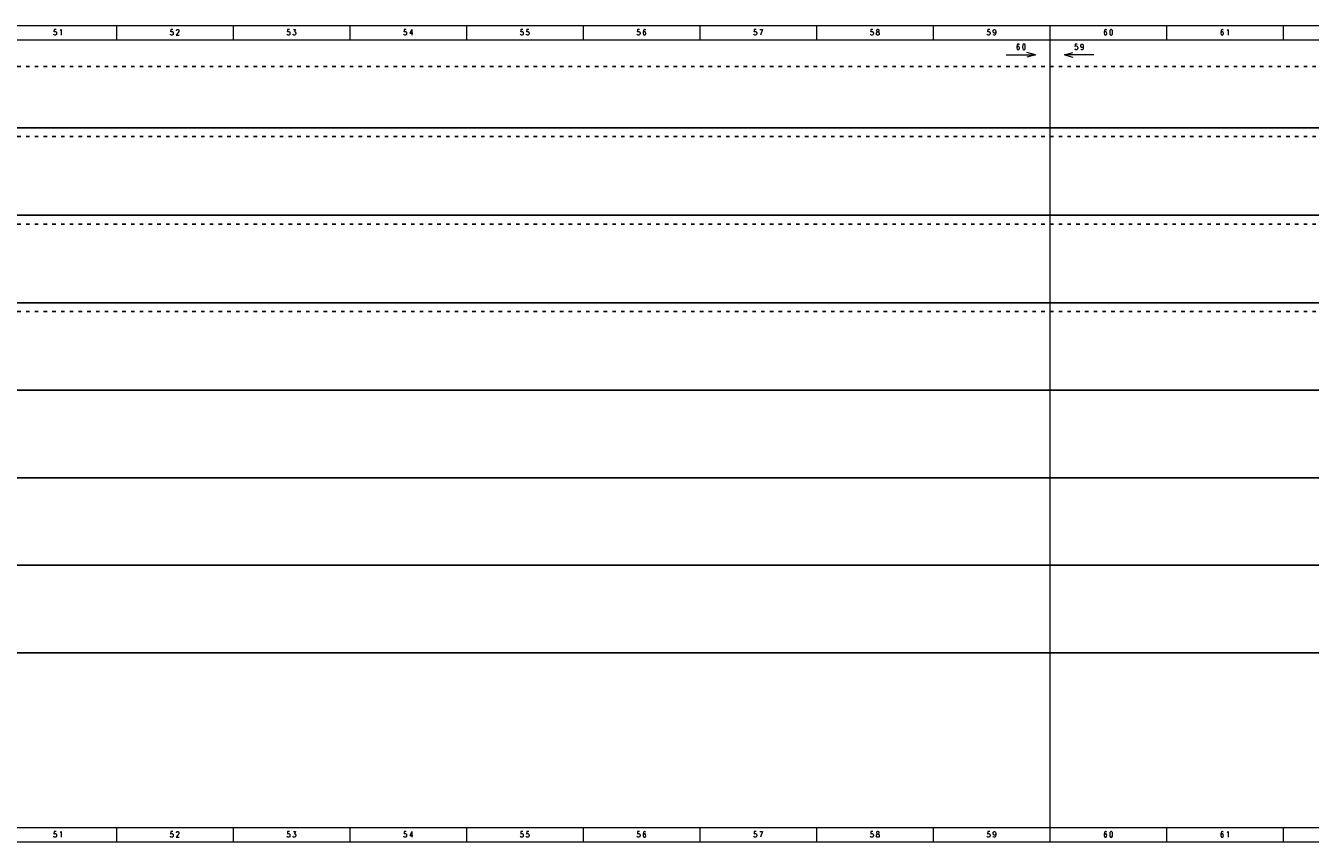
# Model space of a CAD drawing. Header units: millimetres. Extents: x -31 to 6803, y 0 to 664.
# Tile 113 of 118: x 2052 to 2492, y 0 to 280. Entities that reach past the tile are written whole.
import ezdxf
from ezdxf.enums import TextEntityAlignment as Align

# ---------------------------------------------------------------- set-up
doc = ezdxf.new("R2010")
doc.units = ezdxf.units.MM
doc.linetypes.add('ACAD_ISO03W100', pattern=[30, 12, -18])
doc.layers.add('!POMOCNICZE', color=8, linetype='Continuous', plot=False)
doc.layers.add('ramka', color=9, linetype='Continuous', lineweight=20)
doc.styles.add('ROMANS', font='romans.shx', dxfattribs={"width": 0.8})

msp = doc.modelspace()

# ---------------------------------------------------------------- linework, layer by layer
at = {"layer": '!POMOCNICZE', "linetype": 'ACAD_ISO03W100', "ltscale": 0.1}
for p, q in [((3, 266), (6803, 266)), ((3, 242), (6803, 242)), ((3, 212), (6803, 212)), ((3, 182), (6803, 182))]:
    msp.add_line(p, q, dxfattribs=at)
at = {"layer": '!POMOCNICZE'}
for p, q in [((3, 245), (6803, 245)), ((3, 215), (6803, 215)), ((3, 185), (6803, 185)), ((3, 155), (6803, 155)), ((3, 125), (6803, 125)), ((3, 95), (6803, 95)), ((3, 65), (6803, 65))]:
    msp.add_line(p, q, dxfattribs=at)
at = {"layer": 'ramka', "ltscale": 5}
for p, q in [((2403, 280), (2003, 280)), ((2083, 280), (2083, 275)), ((2083, 280), (2083, 280)), ((2123, 280), (2123, 275)), ((2123, 280), (2123, 280)), ((2163, 280), (2163, 280)), ((2163, 280), (2163, 275)), ((2203, 280), (2203, 280)), ((2203, 280), (2203, 275)), ((2243, 280), (2243, 280)), ((2243, 280), (2243, 275)), ((2283, 280), (2283, 280)), ((2283, 280), (2283, 275)), ((2323, 280), (2323, 275)), ((2323, 280), (2323, 280)), ((2363, 280), (2363, 275)), ((2363, 280), (2363, 280)), ((2803, 280), (2403, 280)), ((2403, 280), (2403, 275)), ((2403, 280), (2403, 280)), ((2443, 280), (2443, 280)), ((2443, 280), (2443, 275)), ((2483, 280), (2483, 275)), ((2483, 280), (2483, 280)), ((2403, 275), (2003, 275)), ((2803, 275), (2403, 275)), ((2403, 275), (2403, 5)), ((2403, 5), (2003, 5)), ((2083, 5), (2083, 0)), ((2083, 5), (2083, 5)), ((2123, 5), (2123, 0)), ((2123, 5), (2123, 5)), ((2163, 5), (2163, 0)), ((2163, 5), (2163, 5)), ((2203, 5), (2203, 0)), ((2203, 5), (2203, 5)), ((2243, 5), (2243, 0)), ((2243, 5), (2243, 5)), ((2283, 5), (2283, 0)), ((2283, 5), (2283, 5)), ((2323, 5), (2323, 0)), ((2323, 5), (2323, 5)), ((2363, 5), (2363, 0)), ((2363, 5), (2363, 5)), ((2803, 5), (2403, 5)), ((2403, 5), (2403, 0)), ((2403, 5), (2403, 5)), ((2443, 5), (2443, 0)), ((2443, 5), (2443, 5)), ((2483, 5), (2483, 0)), ((2483, 5), (2483, 5)), ((2403, 0), (2003, 0)), ((2803, 0), (2403, 0))]:
    msp.add_line(p, q, dxfattribs=at)
at = {"layer": 'ramka'}
for p, q in [((2388, 270), (2398, 270)), ((2398, 270), (2395.1, 270.78)), ((2398, 270), (2395.1, 269.22)), ((2408, 270), (2410.9, 270.78)), ((2418, 270), (2408, 270)), ((2408, 270), (2410.9, 269.22))]:
    msp.add_line(p, q, dxfattribs=at)

# ---------------------------------------------------------------- texts
at = {"layer": 'ramka', "style": 'ROMANS', "width": 0.8}
for s, p in [('5', (2062, 276.72)), ('1', (2064, 276.72)), ('5', (2102, 276.72)), ('2', (2104, 276.72)), ('5', (2142, 276.72)), ('3', (2144, 276.72)), ('5', (2182, 276.72)), ('4', (2184, 276.72)), ('5', (2222, 276.72)), ('5', (2224, 276.72)), ('5', (2262, 276.72)), ('6', (2264, 276.72)), ('5', (2302, 276.72)), ('7', (2304, 276.72)), ('5', (2342, 276.72)), ('8', (2344, 276.72)), ('5', (2382, 276.72)), ('9', (2384, 276.72)), ('6', (2422, 276.72)), ('0', (2424, 276.72)), ('6', (2462, 276.72)), ('1', (2464, 276.72)), ('6', (2392.07, 271.72)), ('0', (2394.07, 271.72)), ('5', (2412.04, 271.72)), ('9', (2414.04, 271.72)), ('5', (2062, 1.72)), ('1', (2064, 1.72)), ('5', (2102, 1.72)), ('2', (2104, 1.72)), ('5', (2142, 1.72)), ('3', (2144, 1.72)), ('5', (2182, 1.72)), ('4', (2184, 1.72)), ('5', (2222, 1.72)), ('5', (2224, 1.72)), ('5', (2262, 1.72)), ('6', (2264, 1.72)), ('5', (2302, 1.72)), ('7', (2304, 1.72)), ('5', (2342, 1.72)), ('8', (2344, 1.72)), ('5', (2382, 1.72)), ('9', (2384, 1.72)), ('6', (2422, 1.72)), ('0', (2424, 1.72)), ('6', (2462, 1.72)), ('1', (2464, 1.72))]:
    msp.add_text(s, height=2, dxfattribs=at).set_placement(p, align=Align.CENTER)

doc.saveas('drawing.dxf')
